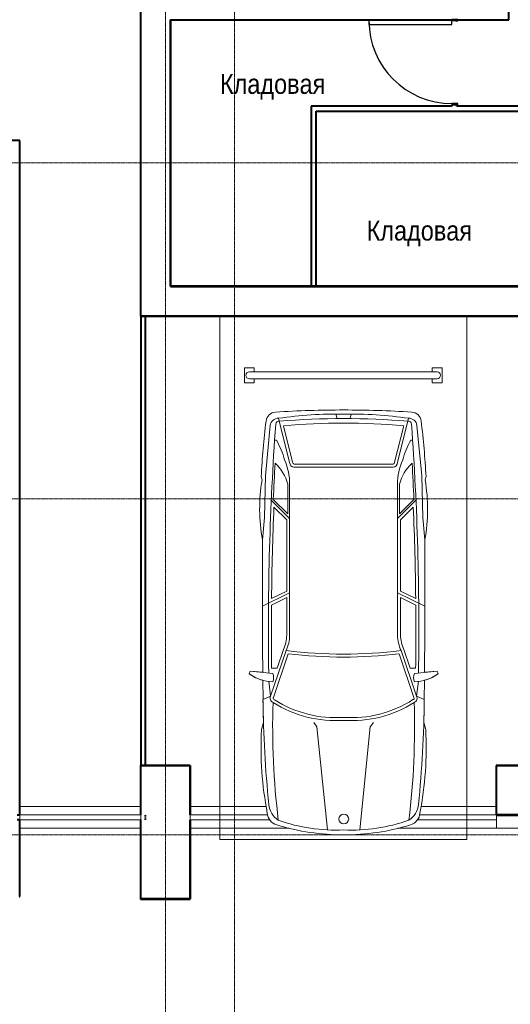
# Model space of a CAD drawing. Header units: millimetres. Extents: x 5617 to 102122, y -9330 to 63558.
# Tile 38 of 56: x 64242 to 69208, y 13683 to 23649. Entities that reach past the tile are written whole.
import ezdxf

# ---------------------------------------------------------------- set-up
doc = ezdxf.new("R2010")
doc.units = ezdxf.units.MM
for name, pattern in [('ADSK_Линия сетки', [25, 20, -2.5, 0, -2.5]), ('Линия сетки', [25, 20, -2.5, 0, -2.5]), ('Штрих_3_1_5_', [4.5, 3, -1.5]), ('Штриховая_ш3 п1_5', [4.5, 3, -1.5])]:
    doc.linetypes.add(name, pattern=pattern)
doc.layers.add('_Разделитель помещений_', color=4, linetype='Штриховая_ш3 п1_5', lineweight=40, true_color=0x00ffff)
for name, color, linetype, lineweight in [('Двери', 7, 'Continuous', 18), ('Каркас_Импост', 7, 'Continuous', 30), ('Марки помещений', 7, 'Continuous', 20), ('Монтажный зазор', 7, 'Continuous', 30), ('Обобщенные модели', 7, 'Continuous', 18), ('Оси', 7, 'Continuous', 9), ('Панель', 7, 'Continuous', 30), ('Парковка', 7, 'Continuous', 18), ('Перекрытия', 7, 'Continuous', 18), ('Стены разрез', 7, 'Continuous', 40), ('Элементы узлов', 7, 'Continuous', 18)]:
    doc.layers.add(name, color=color, linetype=linetype, lineweight=lineweight)
doc.styles.add('Arial_3', font='arial.ttf', dxfattribs={"width": 0.85, "height": 200})

# ---------------------------------------------------------------- blocks, each defined once
blk = doc.blocks.new('101_Дверь_Однопольная - _ПЧ_800х2000_Кладовая_Л-4171007-МКСС_LB02_-11_400__Кабельные конструкции_Лотки_4')
at = {"layer": 'Каркас_Импост', "color": 254, "true_color": 0xcccccc}
for p, q in [((-420, 25), (-430, 25)), ((-430, 25), (-430, -35)), ((-420, -15), (-420, 25)), ((430, 25), (420, 25)), ((420, 25), (420, -15)), ((430, -35), (430, 25)), ((-430, -35), (-419, -35)), ((-419, -15), (-420, -15)), ((-419, -35), (-419, -15)), ((420, -15), (419, -15)), ((419, -15), (419, -35)), ((419, -35), (430, -35))]:
    blk.add_line(p, q, dxfattribs=at)
at = {"layer": 'Монтажный зазор', "color": 254, "true_color": 0xcccccc}
for p, q in [((-430, 25), (-431, 25)), ((-431, 25), (-431, -35)), ((-430, -35), (-430, 25)), ((431, 25), (430, 25)), ((430, 25), (430, -35)), ((431, -35), (431, 25)), ((-431, -35), (-430, -35)), ((430, -35), (431, -35))]:
    blk.add_line(p, q, dxfattribs=at)
at = {"layer": 'Панель', "color": 254, "true_color": 0xcccccc}
for p, q in [((420, 865), (380, 865)), ((380, 865), (380, 25)), ((420, 25), (420, 865)), ((380, 25), (420, 25))]:
    blk.add_line(p, q, dxfattribs=at)
blk.add_arc((420, 25), 840, 90, 180, dxfattribs=at)
blk = doc.blocks.new('CP_ДШ_Hanytex_TopJoint 24C_Половина - CP_ДШ_Hanytex_TopJoint 24C_Половина-3657771-МКСС_LB02_-11_400__Кабельные конструкции_Лотки_4')
at = {"layer": 'Обобщенные модели', "color": 254, "true_color": 0xcccccc}
for p, q in [((0, -25), (0, 110)), ((500, 110), (0, 110)), ((500, 110), (500, -25)), ((500, -25), (0, -25))]:
    blk.add_line(p, q, dxfattribs=at)
blk = doc.blocks.new('CP_ДШ_Hanytex_TopJoint 24C - CP_ДШ_Hanytex_TopJoint 24C-V17-МКСС_LB02_-11_400__Кабельные конструкции_Лотки_4')
at = {"layer": 'Обобщенные модели', "color": 254, "true_color": 0xcccccc}
for p, q in [((0, -110), (0, 110)), ((996.2, 110), (0, 110)), ((3100, 110), (2096.2, 110)), ((3100, 110), (3100, -110)), ((799.1, 25), (0, 25)), ((0, 25), (0, -25)), ((3100, 25), (2293.2, 25)), ((3100, -25), (3100, 25)), ((0, -25), (777.2, -25)), ((2315.2, -25), (3100, -25)), ((762.7, -110), (0, -110)), ((3100, -110), (2329.6, -110))]:
    blk.add_line(p, q, dxfattribs=at)
blk = doc.blocks.new('CP_ДШ_Hanytex_TopJoint 24C - CP_ДШ_Hanytex_TopJoint 24C-4549520-МКСС_LB02_-11_400__Кабельные конструкции_Лотки_4')
at = {"layer": 'Обобщенные модели', "color": 254, "true_color": 0xcccccc}
for p, q in [((0, -110), (0, 110)), ((1225, 110), (0, 110)), ((1225, 25), (0, 25)), ((0, 25), (0, -25)), ((1225, -25), (1225, 25)), ((1225, 25), (1225, -25)), ((0, -25), (1225, -25)), ((1225, -110), (0, -110))]:
    blk.add_line(p, q, dxfattribs=at)
blk = doc.blocks.new('199_Парковочные места 3 класса и МГН - Средний класс-V26-МКСС_LB02_-11_400__Кабельные конструкции_Лотки_4')
at = {"layer": 'Парковка', "color": 254, "true_color": 0xcccccc}
for p, q in [((2500, 5300), (0, 5300)), ((0, 5300), (0, 0)), ((2500, 0), (2500, 5300)), ((250, 4775), (350, 4775)), ((250, 4625), (250, 4775)), ((300, 4735), (2200, 4735)), ((350, 4735), (350, 4775)), ((2150, 4735), (2150, 4775)), ((2150, 4775), (2250, 4775)), ((2250, 4625), (2250, 4775)), ((250, 4625), (350, 4625)), ((300, 4665), (2200, 4665)), ((350, 4625), (350, 4665)), ((2150, 4625), (2150, 4665)), ((2150, 4625), (2250, 4625)), ((0, 0), (2500, 0))]:
    blk.add_line(p, q, dxfattribs=at)
for centre, start, end in [((300, 4700), 90, 270), ((2200, 4700), 270, 90)]:
    blk.add_arc(centre, 35, start, end, dxfattribs=at)
at = {"layer": 'Элементы узлов', "color": 254, "true_color": 0xcccccc}
for p, q in [((1188.1, 4261.3), (1176.6, 4307.4)), ((1319.5, 4261.3), (1331, 4307.4)), ((511.9, 4192.1), (462.6, 3681.8)), ((707.7, 3817), (596, 4265.1)), ((737.9, 3819.8), (645.9, 4188.9)), ((1769.7, 3819.8), (1861.7, 4188.9)), ((1799.9, 3817), (1911.6, 4265.1)), ((1995.8, 4192.1), (2045.1, 3681.8)), ((574.3, 4041.7), (555, 4041.7)), ((1933.4, 4041.7), (1952.6, 4041.7)), ((1253.8, 3800.9), (753.8, 3800.9)), ((1253.8, 3800.9), (1753.8, 3800.9)), ((1253.8, 3770.9), (753.8, 3770.9)), ((1253.8, 3770.9), (1753.8, 3770.9)), ((419.2, 3675.6), (428.5, 3641.5)), ((428.5, 3641.5), (419.2, 3675.6)), ((462.6, 3681.8), (453.3, 3259.9)), ((687.7, 3297.4), (687.7, 3598.1)), ((707.7, 2069.1), (707.7, 3598.1)), ((1800, 2069.1), (1799.9, 3598.1)), ((1819.9, 3297.4), (1819.9, 3598.1)), ((2045.1, 3681.8), (2054.4, 3259.9)), ((2088.5, 3675.6), (2079.2, 3641.5)), ((2088.5, 3675.6), (2079.2, 3641.5)), ((707.7, 3249.1), (521.7, 3435.1)), ((687.7, 3297.4), (542, 3443)), ((1799.9, 3249.1), (1986, 3435.1)), ((1819.9, 3297.4), (1965.6, 3443)), ((677.7, 3236.7), (548.7, 3365.7)), ((1830, 3236.7), (1959, 3365.7)), ((453.3, 3259.9), (431.6, 3033.4)), ((677.7, 2516.2), (677.7, 3236.7)), ((1830, 2516.2), (1830, 3236.7)), ((2054.4, 3259.9), (2076.1, 3033.4)), ((707.7, 2497.5), (431.5, 2362.6)), ((677.7, 2516.2), (524, 2441.1)), ((1800, 2497.5), (2076.1, 2362.6)), ((1830, 2516.2), (1983.6, 2441.1)), ((677.7, 2449.4), (523.4, 2374)), ((677.7, 2069.4), (677.7, 2449.4)), ((1830, 2069.4), (1830, 2449.4)), ((1830, 2449.4), (1984.3, 2374)), ((515.3, 1452.5), (672.7, 1914.3)), ((580.4, 1736.3), (644.8, 1925.3)), ((1992.3, 1452.5), (1834.9, 1914.3)), ((1927.3, 1736.3), (1862.8, 1925.3)), ((542.8, 1440), (693.3, 1881.5)), ((1964.9, 1440), (1814.4, 1881.5)), ((297.9, 1678.4), (307.5, 1706.8)), ((297.9, 1678.4), (307.5, 1706.8)), ((307.5, 1706.8), (535.8, 1682.8)), ((307.5, 1706.8), (435.2, 1693.4)), ((580.4, 1736.3), (524.7, 1736.3)), ((1927.3, 1736.3), (1982.9, 1736.3)), ((2200.1, 1706.8), (1971.9, 1682.8)), ((2072.4, 1693.4), (2200.1, 1706.8)), ((2209.8, 1678.4), (2200.1, 1706.8)), ((2200.1, 1706.8), (2209.8, 1678.4)), ((435.9, 1612.5), (437.8, 1418.4)), ((437.8, 1418.4), (435.9, 1612.5)), ((515.3, 1452.5), (496.7, 1604.6)), ((1992.3, 1452.5), (2010.9, 1604.6)), ((2071.8, 1612.5), (2069.9, 1418.4)), ((2071.8, 1612.5), (2069.9, 1418.4)), ((515.3, 1452.5), (437.8, 1418.4)), ((1992.3, 1452.5), (2069.9, 1418.4)), ((422.3, 1114.3), (442.5, 1185.5)), ((422.3, 1114.3), (442.5, 1185.5)), ((952.8, 1185.7), (983.8, 1142.3)), ((983.8, 1142.3), (1089.6, 98.7)), ((1523.8, 1142.3), (1418.1, 98.7)), ((1554.8, 1185.7), (1523.8, 1142.3)), ((2085.4, 1114.3), (2065.2, 1185.5)), ((2065.2, 1185.5), (2085.4, 1114.3))]:
    blk.add_line(p, q, dxfattribs=at)
blk.add_circle((1255.7, 208.4), 49.6, dxfattribs=at)
for centre, radius, start, end in [((571.1, 4224.2), 103.1, 93.64072, 173.11645), ((571.1, 4224.2), 103.1, 93.64072, 173.11645), ((1249.8, -6442.3), 10791.2, 89.97872, 93.64072), ((1249.8, -6442.3), 10791.2, 89.97872, 93.64072), ((1185.4, 179.7), 4127.7, 89.05008, 98.20922), ((1257.8, -6442.3), 10791.2, 86.35928, 90.02128), ((1257.8, -6442.3), 10791.2, 86.35928, 90.02128), ((1322.3, 179.7), 4127.7, 81.79078, 90.94992), ((1936.5, 4224.2), 103.1, 6.88355, 86.35928), ((1936.5, 4224.2), 103.1, 6.88355, 86.35928), ((9206.1, 3181.8), 8800.8, 173.11645, 176.78329), ((9206.1, 3181.8), 8800.8, 173.11645, 176.78329), ((29999.8, 2117.9), 29507.5, 175.94567, 180.83663), ((592.6, 4184.1), 81.1, 87.57714, 174.30712), ((599.8, 4201.7), 33.8, 82.90499, 175.94567), ((1253.8, -3792.2), 8053.7, 85.37189, 94.62811), ((1253.8, -2688.8), 6904.6, 84.9489, 95.0511), ((1907.8, 4201.7), 33.8, 4.05433, 97.09501), ((1915.1, 4184.1), 81.1, 5.69288, 92.42286), ((-27492.1, 2117.9), 29507.5, 359.16337, 4.05433), ((-6698.4, 3181.8), 8800.8, 3.21671, 6.88355), ((-6698.4, 3181.8), 8800.8, 3.21671, 6.88355), ((-103, 3648.4), 783.2, 14.41856, 30.14464), ((2610.7, 3648.4), 783.2, 149.85536, 165.58144), ((29999.8, 2117.9), 29487.5, 176.7104, 177.42426), ((270, 3491.9), 431, 14.26033, 47.55829), ((104.4, 3598.1), 603.3, 359.9999, 24.0001), ((753.8, 3817), 46.1, 180, 270), ((753.8, 3817), 16.1, 170.21272, 270), ((1753.8, 3817), 16.1, 270, 9.78728), ((1753.8, 3817), 46.1, 270, 360), ((2403.2, 3598.1), 603.3, 155.9999, 180.0001), ((2237.6, 3491.9), 431, 132.44171, 165.73967), ((-27492.1, 2117.9), 29487.5, 2.57574, 3.2896), ((2197.9, 3346.5), 1793.9, 170.53349, 190.05076), ((2197.9, 3346.5), 1793.9, 170.53349, 190.05076), ((309.7, 3346.5), 1793.9, 349.94924, 9.46651), ((309.7, 3346.5), 1793.9, 349.94924, 9.46651), ((29999.8, 2117.9), 29477.5, 177.57386, 179.37165), ((-27492.1, 2117.9), 29477.5, 0.62835, 2.42614), ((122294.8, 2693.9), 121863.7, 179.840376, 180.470422), ((122294.8, 2693.9), 121863.7, 179.840376, 180.470422), ((-119787.1, 2693.9), 121863.7, 359.529578, 0.159624), ((-119787.1, 2693.9), 121863.7, 359.529578, 0.159624), ((29999.8, 2117.9), 29477.5, 179.50208, 180.74176), ((-27492.1, 2117.9), 29477.5, 359.25824, 0.49792), ((308.1, 2077.9), 369.7, 335.61396, 358.68292), ((308.1, 2077.9), 399.7, 335.8269, 358.73332), ((2199.5, 2077.9), 399.7, 181.26668, 204.1731), ((2199.5, 2077.9), 369.7, 181.31708, 204.38604), ((1253.8, 6444.6), 4567.5, 262.69112, 277.30914), ((1253.8, 6444.6), 4597.5, 262.99667, 277.00359), ((545.7, 2019.9), 421.9, 234.03344, 268.65511), ((545.7, 2019.9), 421.9, 234.03344, 254.91982), ((444.1, 1640.4), 100.9, 335.18442, 24.81558), ((2063.5, 1640.4), 100.9, 155.18442, 204.81558), ((1962, 2019.9), 421.9, 271.34489, 305.96656), ((1962, 2019.9), 421.9, 285.08018, 305.96656), ((12318.1, 1542.7), 11881, 180.5997, 185.74132), ((12318.1, 1542.7), 11881, 180.5997, 181.72311), ((555, 1431.5), 44.9, 152.07654, 249.86273), ((555, 1431.5), 14.9, 145.34334, 249.86273), ((1172.2, 2380), 1145.5, 237.43771, 274.08639), ((1335.5, 2380), 1145.5, 265.91361, 302.76957), ((1952.7, 1431.5), 14.9, 280.82416, 34.65666), ((1952.7, 1431.5), 44.9, 290.13727, 27.92346), ((-9810.4, 1542.7), 11881, 354.25868, 359.4003), ((-9810.4, 1542.7), 11881, 358.27689, 359.4003), ((8357.7, 1141), 7822.1, 178.18053, 186.93909), ((1172.2, 2380), 1175.5, 237.43771, 273.98192), ((1335.5, 2380), 1175.5, 266.01808, 302.56229), ((-5850.1, 1141), 7822.1, 353.06091, 1.81947), ((3990.7, 937.1), 3572.9, 177.15703, 190.80498), ((3990.7, 937.1), 3572.9, 177.15703, 190.80498), ((-1483.1, 937.1), 3572.9, 349.19502, 2.84297), ((-1483.1, 937.1), 3572.9, 349.19502, 2.84297), ((710.3, 375.7), 214.7, 185.74132, 236.84435), ((1797.4, 375.7), 214.7, 303.15565, 354.25868), ((617.5, 279.1), 136.8, 184.93354, 253.12837), ((617.5, 279.1), 136.8, 184.93354, 253.12837), ((1890.2, 279.1), 136.8, 286.87163, 355.06646), ((1890.2, 279.1), 136.8, 286.87163, 355.06646), ((1253.8, 2377.4), 2329.4, 253.12837, 269.9999), ((1253.8, 2377.4), 2329.4, 253.12837, 269.9999), ((1178.2, 1868.5), 1772, 250.71315, 272.44644), ((1329.5, 1868.5), 1772, 267.55356, 289.28685), ((1253.8, 2377.4), 2329.4, 270.0001, 286.87163), ((1253.8, 2377.4), 2329.4, 270.0001, 286.87163)]:
    blk.add_arc(centre, radius, start, end, dxfattribs=at)
blk = doc.blocks.new('135_SLK_GD_AR_rvt-1-МКСС_LB02_-11_400__Кабельные конструкции_Лотки_4')
at = {"layer": '_Разделитель помещений_', "color": 7, "linetype": 'Штрих_3_1_5_', "true_color": 0xccffff}
blk.add_line((118550, 15550), (118550, 15600), dxfattribs=at)
at = {"layer": 'Перекрытия', "color": 254, "true_color": 0xcccccc}
for p, q in [((118500, 20650), (118500, 23650)), ((118800, 23650), (118800, 20950)), ((118800, 20950), (120225, 20950)), ((120275, 20950), (123325, 20950)), ((129050, 20650), (118550, 20650)), ((118500, 15685), (118500, 16100)), ((118550, 16100), (119000, 16100)), ((119000, 16100), (119000, 15685)), ((122100, 15685), (122100, 16100)), ((122100, 16100), (122600, 16100)), ((118500, 14750), (118500, 15465)), ((119000, 15465), (119000, 14750)), ((119000, 14750), (118500, 14750))]:
    blk.add_line(p, q, dxfattribs=at)
at = {"layer": 'Стены разрез', "color": 254, "true_color": 0xcccccc}
for p, q in [((118498, 29798), (118498, 20648)), ((118500, 20650), (118500, 29798)), ((122227, 23648), (122227, 23950)), ((118800, 23648), (118800, 20952)), ((118802, 23648), (118800, 23648)), ((118802, 23648.4), (118802, 23648)), ((118802, 23648), (121650, 23648)), ((118802, 20952), (118802, 23648)), ((121710, 23648), (122225, 23648)), ((122225, 23648), (122227, 23648)), ((121650, 22775), (120225, 22775)), ((120225, 22775), (120225, 22725)), ((120225, 22725), (120225, 20950)), ((120275, 22725), (122344, 22725)), ((120275, 20950), (120275, 22725)), ((121650, 22789), (121650, 22775)), ((121700, 22775), (121700, 22789)), ((122344, 22775), (121700, 22775)), ((117275, 22425), (111800, 22425)), ((117275, 22420), (117275, 22425)), ((117275, 22400), (117275, 22420)), ((117275, 15600), (117275, 22400)), ((118800, 20952), (118800, 20950)), ((118800, 20950), (128750, 20950)), ((128748, 20952), (118802, 20952)), ((120225, 20950), (120275, 20950)), ((118498, 20648), (118500, 20648)), ((118500, 20650), (118500, 16100)), ((118550, 20650), (118500, 20650)), ((129050, 20650), (118500, 20650)), ((118500, 20648), (129052, 20648)), ((118550, 16100), (118550, 20650)), ((118500, 16102), (118498, 16102)), ((118498, 16102), (118498, 15600)), ((119002, 16102), (118500, 16102)), ((118500, 16100), (118550, 16100)), ((118500, 15600), (118500, 16100)), ((118500, 16100), (119000, 16100)), ((119000, 16100), (119000, 15600)), ((119002, 16100), (119002, 16102)), ((119002, 15600), (119002, 16100)), ((122100, 16102), (122098, 16102)), ((122098, 16102), (122098, 15600)), ((122602, 16102), (122100, 16102)), ((122100, 15600), (122100, 16100)), ((122100, 16100), (122600, 16100)), ((117250, 15600), (117275, 15600)), ((117275, 15550), (117250, 15550)), ((117275, 14775), (117275, 15550)), ((118498, 15600), (118500, 15600)), ((118500, 15550), (118498, 15550)), ((118498, 15550), (118498, 14750)), ((118500, 14750), (118500, 15550)), ((119000, 15600), (119002, 15600)), ((119000, 15550), (119000, 14750)), ((119002, 15550), (119000, 15550)), ((119002, 14748), (119002, 15550)), ((122098, 15600), (122098, 15598)), ((122098, 15598), (122602, 15598)), ((122600, 15600), (122100, 15600)), ((117270, 14775), (117275, 14775)), ((118498, 14750), (118498, 14748)), ((119000, 14750), (118500, 14750)), ((118498, 14748), (119000, 14748)), ((119000, 14748), (119002, 14748))]:
    blk.add_line(p, q, dxfattribs=at)
at = {"layer": 'Двери', "color": 254, "lineweight": 18, "true_color": 0xcccccc, "rotation": 90}
blk.add_blockref('101_Дверь_Однопольная - _ПЧ_800х2000_Кладовая_Л-4171007-МКСС_LB02_-11_400__Кабельные конструкции_Лотки_4', (121675, 23220), dxfattribs=at)
at = {"layer": 'Обобщенные модели', "color": 254, "lineweight": 18, "true_color": 0xcccccc, "rotation": 180}
for name, p in [('CP_ДШ_Hanytex_TopJoint 24C - CP_ДШ_Hanytex_TopJoint 24C-4549520-МКСС_LB02_-11_400__Кабельные конструкции_Лотки_4', (118500, 15575)), ('CP_ДШ_Hanytex_TopJoint 24C - CP_ДШ_Hanytex_TopJoint 24C-V17-МКСС_LB02_-11_400__Кабельные конструкции_Лотки_4', (122100, 15575)), ('CP_ДШ_Hanytex_TopJoint 24C_Половина - CP_ДШ_Hanytex_TopJoint 24C_Половина-3657771-МКСС_LB02_-11_400__Кабельные конструкции_Лотки_4', (122600, 15575))]:
    blk.add_blockref(name, p, dxfattribs=at)
at = {"layer": 'Парковка', "color": 254, "lineweight": 18, "true_color": 0xcccccc}
blk.add_blockref('199_Парковочные места 3 класса и МГН - Средний класс-V26-МКСС_LB02_-11_400__Кабельные конструкции_Лотки_4', (119300, 15350), dxfattribs=at)

msp = doc.modelspace()

# ---------------------------------------------------------------- linework, layer by layer
at = {"layer": 'Оси', "linetype": 'Линия сетки'}
for p, q in [((65716.7, -8455.2), (65716.7, 63558.3)), ((66416.7, -8455.2), (66416.7, 63558.3))]:
    msp.add_line(p, q, dxfattribs=at)
at = {"layer": 'Оси', "linetype": 'ADSK_Линия сетки'}
for p, q in [((101274.3, 22200), (28269.9, 22200)), ((101274.3, 18800), (28269.9, 18800)), ((101274.3, 15400), (28269.9, 15400))]:
    msp.add_line(p, q, dxfattribs=at)

# ---------------------------------------------------------------- block references
at = {"lineweight": 5}
msp.add_blockref('135_SLK_GD_AR_rvt-1-МКСС_LB02_-11_400__Кабельные конструкции_Лотки_4', (-53033.3, 0), dxfattribs=at)

# ---------------------------------------------------------------- texts
at = {"layer": 'Марки помещений', "lineweight": 9, "char_height": 200, "width": 1315.168, "attachment_point": 1, "style": 'Arial_3'}
for insert in [(66269, 23098.7), (67753.9, 21613.7)]:
    msp.add_mtext('Кладовая', dxfattribs=dict(at, insert=insert))

doc.saveas('drawing.dxf')
